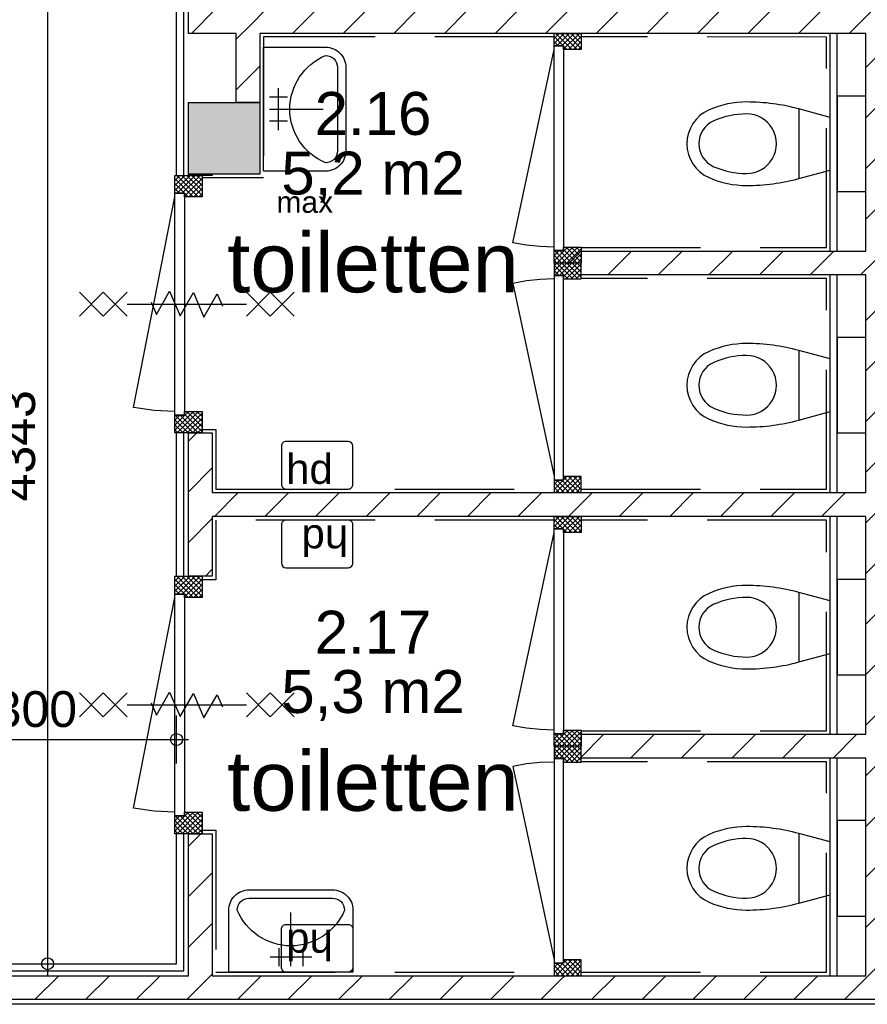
# Model space of a CAD drawing. Header units: millimetres. Extents: x -532 to 413144, y -532 to 654275.
# Tile 139 of 210: x 35103 to 38656, y 16130 to 20258. Entities that reach past the tile are written whole.
import ezdxf
from ezdxf.enums import TextEntityAlignment as Align

# ---------------------------------------------------------------- set-up
doc = ezdxf.new("R2010")
doc.units = ezdxf.units.MM
doc.header["$LTSCALE"] = 100
doc.linetypes.add('DASHED', pattern=[0.75, 0.5, -0.25])
for name, color, linetype in [('00---0--FM-RUIMTENR', 7, 'Continuous'), ('00---0--FM-TEKST', 7, 'Continuous'), ('A--M1A--MAATVOERING--RESTO & KEUKEN', 12, 'Continuous'), ('A-0220-WAND-BI', 7, 'Continuous'), ('A-0220-WAND-BI-ARC', 254, 'Continuous'), ('A-0280-SKELET', 254, 'Continuous'), ('A-0600-INSTALL-E', 7, 'Continuous'), ('A-0740-INRICHTING-SANITAIR', 7, 'Continuous'), ('BL281---_KOLOM', 3, 'Continuous'), ('BL31----_BRAND_SYM', 1, 'Continuous'), ('BL323---_BIDEUR', 1, 'Continuous'), ('BL40----_AFWERKING', 1, 'Continuous')]:
    doc.layers.add(name, color=color, linetype=linetype)
doc.styles.add('FM_TEKST', font='arial.ttf')
doc.styles.add('PAScad_tekst', font='arial.ttf')
doc.styles.add('PASviewer', font='arial.ttf')
doc.styles.add('romans', font='romans.shx')
doc.dimstyles.new('romans', dxfattribs={"dimtxt": 1, "dimasz": 1, "dimexe": 0.5, "dimexo": 0.5, "dimgap": 1, "dimtad": 1, "dimdec": 0, "dimtxsty": 'romans', "dimblk": 'gbb_tod', "dimcen": 0, "dimse1": 1, "dimse2": 1, "dimclrd": 1, "dimclre": 1, "dimclrt": 2, "dimadec": 0, "dimazin": 0, "dimtfac": 1, "dimtdec": 0, "dimtmove": 2, "dimatfit": 2, "dimldrblk": 'gbb_tod', "dimfxl": 1, "dimarcsym": 0})
pattern_1 = [(45, (-281611.93, 347010.56), (106.06602, -106.066017), [])]

# ---------------------------------------------------------------- blocks, each defined once
blk = doc.blocks.new('FM_RM3')
at = {"style": 'FM_TEKST'}
blk.add_attdef('RUIMTENR', text='', height=180, dxfattribs=at).set_placement((0, 0), align=Align.MIDDLE)
for tag, p, flags in [('BEDRIJFSORGAAN', (-720, -510), 1), ('RUIMTESOORT', (-725, -800), 1), ('GEBRUIK', (-760, -1095), 1), ('OPPERVLAKTE', (-755, -1380), 9), ('VLOEROPP', (-775, -1650), 9), ('OMTREK', (-760, -1935), 9), ('HANDLE', (-770, -2250), 9), ('VLRHANDLE', (-775, -2515), 9), ('HANDLEBLOK', (-770, -2805), 9)]:
    blk.add_attdef(tag, p, '', height=200, dxfattribs=dict(flags=flags))
blk = doc.blocks.new('gbb_tod')
at = {"color": 0}
for p, q in [((0, -2), (0, 2)), ((-1, 0), (1, 0))]:
    blk.add_line(p, q, dxfattribs=at)
blk.add_circle((0, 0), 0.5, dxfattribs=at)
blk = doc.blocks.new('*D649')
at = {"layer": 'A--M1A--MAATVOERING--RESTO & KEUKEN', "lineweight": -2, "transparency": 16777216}
blk.add_line((35219.6, 20593), (35219.6, 16350), dxfattribs=at)
at = {"layer": 'Defpoints', "color": 0, "transparency": 16777216}
for p in [(35219.6, 20643), (35219.6, 16300), (35219.6, 16300)]:
    blk.add_point(p, dxfattribs=at)
at = {"layer": 'A--M1A--MAATVOERING--RESTO & KEUKEN', "lineweight": -2, "transparency": 16777216, "xscale": 50, "yscale": 50, "zscale": 50}
for p, rotation in [((35219.6, 20643), 90), ((35219.6, 16300), 270)]:
    blk.add_blockref('gbb_tod', p, dxfattribs=dict(at, rotation=rotation))
at = {"layer": 'A--M1A--MAATVOERING--RESTO & KEUKEN', "transparency": 16777216, "insert": (35093, 18471.5), "char_height": 150, "attachment_point": 5, "rotation": 90, "style": 'PAScad_tekst'}
blk.add_mtext('4343', dxfattribs=at)
blk = doc.blocks.new('*D651')
at = {"layer": 'A--M1A--MAATVOERING--RESTO & KEUKEN', "lineweight": -2, "transparency": 16777216}
blk.add_line((34510, 17240), (35710, 17240), dxfattribs=at)
at = {"layer": 'Defpoints', "color": 0, "transparency": 16777216}
for p in [(34460, 17240), (35760, 17240), (35760, 17240)]:
    blk.add_point(p, dxfattribs=at)
at = {"layer": 'A--M1A--MAATVOERING--RESTO & KEUKEN', "lineweight": -2, "transparency": 16777216, "xscale": 50, "yscale": 50, "zscale": 50, "rotation": 180}
blk.add_blockref('gbb_tod', (34460, 17240), dxfattribs=at)
at = {"layer": 'A--M1A--MAATVOERING--RESTO & KEUKEN', "lineweight": -2, "transparency": 16777216, "xscale": 50, "yscale": 50, "zscale": 50}
blk.add_blockref('gbb_tod', (35760, 17240), dxfattribs=at)
at = {"layer": 'A--M1A--MAATVOERING--RESTO & KEUKEN', "transparency": 16777216, "insert": (35110, 17366.6), "char_height": 150, "attachment_point": 5, "style": 'PAScad_tekst'}
blk.add_mtext('1300', dxfattribs=at)

msp = doc.modelspace()

# ---------------------------------------------------------------- hatches: boundary and pattern name
at = {"layer": 'A-0220-WAND-BI'}
h = msp.add_hatch(dxfattribs=at)
h.set_pattern_fill('ARKEY_AU__100P_13', color=256, angle=-90, style=0, pattern_type=0)
h.set_pattern_definition(pattern_1)
h.paths.add_polyline_path([(35910, 20300), (35810, 20200), (35810, 20825), (35910, 20925)], flags=0)
h = msp.add_hatch(dxfattribs=at)
h.set_pattern_fill('ARKEY_AU__100P_13', color=256, angle=-90, style=0, pattern_type=0)
h.set_pattern_definition(pattern_1)
h.paths.add_polyline_path([(35910, 20300), (35810, 20200), (35810, 20825), (35910, 20925)], flags=0)
h = msp.add_hatch(dxfattribs=at)
h.set_pattern_fill('ARKEY_AU__100P_13', color=256, angle=-90, style=0, pattern_type=0)
h.set_pattern_definition(pattern_1)
h.paths.add_polyline_path([(36060, 20300), (36060, 20250), (36010, 20200), (35810, 20200), (35910, 20300)], flags=0)
h = msp.add_hatch(dxfattribs=at)
h.set_pattern_fill('ARKEY_AU__100P_13', color=256, angle=-90, style=0, pattern_type=0)
h.set_pattern_definition(pattern_1)
h.paths.add_polyline_path([(37400, 20300), (37400, 20250), (37350, 20200), (36110, 20200), (36060, 20250), (36060, 20300)], flags=0)
h = msp.add_hatch(dxfattribs=at)
h.set_pattern_fill('ARKEY_AU__100P_13', color=256, angle=-90, style=0, pattern_type=0)
h.set_pattern_definition(pattern_1)
h.paths.add_polyline_path([(38700, 20300), (38700, 20250), (38650, 20200), (37450, 20200), (37400, 20250), (37400, 20300)], flags=0)
h = msp.add_hatch(dxfattribs=at)
h.set_pattern_fill('ARKEY_AU__100P_13', color=256, angle=-90, style=0, pattern_type=0)
h.set_pattern_definition(pattern_1)
h.paths.add_polyline_path([(36010, 20200), (36060, 20250), (36110, 20200), (36110, 19910), (36010, 19910)], flags=0)
h = msp.add_hatch(dxfattribs=at)
h.set_pattern_fill('ARKEY_AU__100P_13', color=256, angle=-90, style=0, pattern_type=0)
h.set_pattern_definition(pattern_1)
h.paths.add_polyline_path([(38750, 19237.5), (38700, 19237.5), (38650, 19287.5), (38650, 20200), (38700, 20250), (38750, 20200)], flags=0)
h = msp.add_hatch(dxfattribs=at)
h.set_pattern_fill('ARKEY_AU__100P_13', color=256, angle=-90, style=0, pattern_type=0)
h.set_pattern_definition(pattern_1)
h.paths.add_polyline_path([(35810, 19610), (35910, 19610), (35910, 19605), (35810, 19605)], flags=0)
h = msp.add_hatch(dxfattribs=at)
h.set_pattern_fill('ARKEY_AU__100P_13', color=256, angle=-90, style=0, pattern_type=0)
h.set_pattern_definition(pattern_1)
h.paths.add_polyline_path([(38650, 19287.5), (38700, 19237.5), (38650, 19187.5), (37450, 19187.5), (37400, 19237.5), (37450, 19287.5)], flags=0)
h = msp.add_hatch(dxfattribs=at)
h.set_pattern_fill('ARKEY_AU__100P_13', color=256, angle=-90, style=0, pattern_type=0)
h.set_pattern_definition(pattern_1)
h.paths.add_polyline_path([(38750, 18225), (38700, 18225), (38650, 18275), (38650, 19187.5), (38700, 19237.5), (38750, 19237.5)], flags=0)
h = msp.add_hatch(dxfattribs=at)
h.set_pattern_fill('ARKEY_AU__100P_13', color=256, angle=-90, style=0, pattern_type=0)
h.set_pattern_definition(pattern_1)
h.paths.add_polyline_path([(35810, 18525), (35910, 18525), (35910, 18275), (35860, 18225), (35810, 18225)], flags=0)
h = msp.add_hatch(dxfattribs=at)
h.set_pattern_fill('ARKEY_AU__100P_13', color=256, angle=-90, style=0, pattern_type=0)
h.set_pattern_definition(pattern_1)
h.paths.add_polyline_path([(37350, 18275), (37400, 18225), (37350, 18175), (35910, 18175), (35860, 18225), (35910, 18275)], flags=0)
h = msp.add_hatch(dxfattribs=at)
h.set_pattern_fill('ARKEY_AU__100P_13', color=256, angle=-90, style=0, pattern_type=0)
h.set_pattern_definition(pattern_1)
h.paths.add_polyline_path([(38650, 18275), (38700, 18225), (38650, 18175), (37450, 18175), (37400, 18225), (37450, 18275)], flags=0)
h = msp.add_hatch(dxfattribs=at)
h.set_pattern_fill('ARKEY_AU__100P_13', color=256, angle=-90, style=0, pattern_type=0)
h.set_pattern_definition(pattern_1)
h.paths.add_polyline_path([(35810, 18225), (35860, 18225), (35910, 18175), (35910, 17925), (35810, 17925)], flags=0)
h = msp.add_hatch(dxfattribs=at)
h.set_pattern_fill('ARKEY_AU__100P_13', color=256, angle=-90, style=0, pattern_type=0)
h.set_pattern_definition(pattern_1)
h.paths.add_polyline_path([(37350, 18175), (37400, 18225), (37450, 18175)], flags=0)
h = msp.add_hatch(dxfattribs=at)
h.set_pattern_fill('ARKEY_AU__100P_13', color=256, angle=-90, style=0, pattern_type=0)
h.set_pattern_definition(pattern_1)
h.paths.add_polyline_path([(38750, 17212.5), (38700, 17212.5), (38650, 17262.5), (38650, 18175), (38700, 18225), (38750, 18225)], flags=0)
h = msp.add_hatch(dxfattribs=at)
h.set_pattern_fill('ARKEY_AU__100P_13', color=256, angle=-90, style=0, pattern_type=0)
h.set_pattern_definition(pattern_1)
h.paths.add_polyline_path([(38650, 17262.5), (38700, 17212.5), (38650, 17162.5), (37450, 17162.5), (37400, 17212.5), (37450, 17262.5)], flags=0)
h = msp.add_hatch(dxfattribs=at)
h.set_pattern_fill('ARKEY_AU__100P_13', color=256, angle=-90, style=0, pattern_type=0)
h.set_pattern_definition(pattern_1)
h.paths.add_polyline_path([(38750, 16150), (38650, 16250), (38650, 17162.5), (38700, 17212.5), (38750, 17212.5)], flags=0)
h = msp.add_hatch(dxfattribs=at)
h.set_pattern_fill('ARKEY_AU__100P_13', color=256, angle=-90, style=0, pattern_type=0)
h.set_pattern_definition(pattern_1)
h.paths.add_polyline_path([(35810, 16845), (35910, 16845), (35910, 16250), (35860, 16200), (35810, 16250)], flags=0)
h = msp.add_hatch(dxfattribs=at)
h.set_pattern_fill('ARKEY_AU__100P_13', color=256, angle=-90, style=0, pattern_type=0)
h.set_pattern_definition(pattern_1)
h.paths.add_polyline_path([(33960, 16149.96875), (33960, 16249.96875), (35810, 16250), (35860, 16200), (35860, 16150)], flags=0)
h = msp.add_hatch(dxfattribs=at)
h.set_pattern_fill('ARKEY_AU__100P_13', color=256, angle=-90, style=0, pattern_type=0)
h.set_pattern_definition(pattern_1)
h.paths.add_polyline_path([(35860, 16150), (35860, 16200), (35910, 16250), (37350, 16250), (37400, 16200), (37400, 16150)], flags=0)
h = msp.add_hatch(dxfattribs=at)
h.set_pattern_fill('ARKEY_AU__100P_13', color=256, angle=-90, style=0, pattern_type=0)
h.set_pattern_definition(pattern_1)
h.paths.add_polyline_path([(37350, 16250), (37450, 16250), (37400, 16200)], flags=0)
h = msp.add_hatch(dxfattribs=at)
h.set_pattern_fill('ARKEY_AU__100P_13', color=256, angle=-90, style=0, pattern_type=0)
h.set_pattern_definition(pattern_1)
h.paths.add_polyline_path([(37400, 16150), (37400, 16200), (37450, 16250), (38650, 16250), (38750, 16150)], flags=0)
at = {"layer": 'A-0220-WAND-BI-ARC'}
h = msp.add_hatch(dxfattribs=at)
h.set_pattern_fill('ARKEY_AU__100P_13', color=256, angle=-90, style=0, pattern_type=0)
h.set_pattern_definition(pattern_1)
h.paths.add_polyline_path([(37350, 20200), (37400, 20250), (37450, 20200)], flags=0)
h = msp.add_hatch(dxfattribs=at)
h.set_pattern_fill('ARKEY_AU__100P_13', color=256, angle=-90, style=0, pattern_type=0)
h.set_pattern_definition(pattern_1)
h.paths.add_polyline_path([(37350, 18275), (37450, 18275), (37400, 18225)], flags=0)
at = {"layer": 'A-0280-SKELET'}
msp.add_hatch(color=256, dxfattribs=at).paths.add_polyline_path([(35810, 19610), (35810, 19910), (36110, 19910), (36110, 19610)], flags=0)
msp.add_hatch(color=256, dxfattribs=at).paths.add_polyline_path([(35810, 19610), (35810, 19910), (36110, 19910), (36110, 19610)], flags=0)

# ---------------------------------------------------------------- linework, layer by layer
at = {"layer": 'A-0220-WAND-BI', "ltscale": 10}
for points in [[(35810, 20200), (35810, 20825)], [(35810, 20200), (35810, 20825)], [(36010, 20200), (35810, 20200)], [(36010, 19910), (36010, 20200)], [(37350, 20200), (36110, 20200)], [(36110, 20200), (36110, 19910)], [(37450, 20200), (37350, 20200)], [(38650, 20200), (37450, 20200)], [(38500, 19287.5), (38500, 20200)], [(38530, 19287.5), (38530, 20200)], [(38650, 19287.5), (38650, 20200)], [(36110, 19910), (36010, 19910)], [(35810, 19605), (35810, 19610)], [(35810, 19610), (35910, 19610)], [(35910, 19610), (35910, 19605)], [(35910, 19605), (35810, 19605)], [(37450, 19287.5), (38650, 19287.5)], [(38650, 19187.5), (37450, 19187.5)], [(38500, 18275), (38500, 19187.5)], [(38530, 18275), (38530, 19187.5)], [(38650, 18275), (38650, 19187.5)], [(35810, 18225), (35810, 18525)], [(35810, 18525), (35910, 18525)], [(35910, 18525), (35910, 18275)], [(35910, 18275), (37350, 18275)], [(37350, 18275), (37450, 18275)], [(37450, 18275), (38650, 18275)], [(35810, 17925), (35810, 18225)], [(35910, 18175), (35910, 17925)], [(37350, 18175), (35910, 18175)], [(37450, 18175), (37350, 18175)], [(38650, 18175), (37450, 18175)], [(38500, 17260.78125), (38500, 18175)], [(38530, 17260.78125), (38530, 18175)], [(38650, 17262.5), (38650, 18175)], [(35910, 17925), (35810, 17925)], [(37450, 17262.5), (38650, 17262.5)], [(38650, 17162.5), (37450, 17162.5)], [(38500, 16250.03125), (38500, 17160.78125)], [(38530, 16250.03125), (38530, 17160.78125)], [(38650, 16250), (38650, 17162.5)], [(35810, 16250), (35810, 16845)], [(35810, 16845), (35910, 16845)], [(35910, 16845), (35910, 16250)], [(33960, 16249.96875), (35810, 16250)], [(35910, 16250), (37350, 16250)], [(37350, 16250), (37450, 16250)], [(37450, 16250), (38650, 16250)], [(35860, 16150), (33960, 16149.96875)], [(37400, 16150), (35860, 16150)], [(38750, 16150), (37400, 16150)]]:
    msp.add_lwpolyline(points, dxfattribs=at)
at = {"layer": 'A-0220-WAND-BI'}
for p in [(37350, 20200), (37450, 20200), (37350, 18275), (37450, 18275), (37350, 18175), (37450, 18175), (37350, 16250), (37450, 16250)]:
    msp.add_point(p, dxfattribs=at)
at = {"layer": 'A-0600-INSTALL-E', "ltscale": 10}
for points in [[(36199.59375, 18309.9375, 0.4142135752), (36219.53125, 18289.9375), (36479.5625, 18289.9375, 0.4142135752), (36499.5625, 18309.9375), (36499.53125, 18469.96875, 0.4142135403), (36479.5625, 18489.9375), (36219.53125, 18489.9375, 0.4142135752), (36199.53125, 18469.9375)], [(36499.53125, 18140.03125, 0.4142135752), (36479.59375, 18160.03125), (36219.5625, 18160, 0.4142135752), (36199.5625, 18140), (36199.625, 17979.96875, 0.4142135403), (36219.59375, 17960), (36479.625, 17960.03125, 0.4142135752), (36499.625, 17980.03125)], [(36199.59375, 16445, -0.4142135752), (36219.53125, 16465), (36479.5625, 16465, -0.4142135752), (36499.5625, 16445), (36499.53125, 16284.96875, -0.4142135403), (36479.5625, 16265), (36219.53125, 16265, -0.4142135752), (36199.53125, 16285)]]:
    msp.add_lwpolyline(points, format="xyb", close=True, dxfattribs=at)
at = {"layer": 'A-0740-INRICHTING-SANITAIR', "ltscale": 10}
for points in [[(36385.03125, 19622.46875), (36125.03125, 19622.46875), (36125.03125, 20142.46875), (36385.03125, 20142.46875, -0.4142135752), (36470.03125, 20057.46875), (36470.03125, 19707.46875, -0.4142135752), (36385.03125, 19622.46875)], [(38369.8125, 19883.21875), (38369.8125, 19591.71875), (38500, 19626.96875), (38500, 19847.96875), (38369.8125, 19883.21875, 0.0662052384), (38150, 19912.46875, 0.1040668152), (37992.53125, 19879.3125, 0.6523307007), (37992.53125, 19595.625, 0.1040664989), (38150, 19562.46875, 0.0662052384), (38369.8125, 19591.71875)], [(38150, 19612.46875, 1.0000000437), (38150, 19862.46875), (38150, 19862.46875, 0.1040688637), (38012.6875, 19833.5625, 0.6523209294), (38012.6875, 19641.375), (38012.6875, 19641.375, 0.1040666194), (38150, 19612.46875)], [(38369.8125, 18870.71875), (38369.8125, 18579.21875), (38500, 18614.46875), (38500, 18835.46875), (38369.8125, 18870.71875, 0.0662052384), (38150, 18899.96875, 0.1040668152), (37992.53125, 18866.8125, 0.6523307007), (37992.53125, 18583.125, 0.1040664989), (38150, 18549.96875, 0.0662052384), (38369.8125, 18579.21875)], [(38150, 18599.96875, 1.0000000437), (38150, 18849.96875), (38150, 18849.96875, 0.1040688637), (38012.6875, 18821.0625, 0.6523209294), (38012.6875, 18628.875), (38012.6875, 18628.875, 0.1040666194), (38150, 18599.96875)], [(38369.8125, 17856.5), (38369.8125, 17565), (38500, 17600.25), (38500, 17821.25), (38369.8125, 17856.5, 0.0662052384), (38150, 17885.75, 0.1040668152), (37992.53125, 17852.59375, 0.6523307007), (37992.53125, 17568.90625, 0.1040664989), (38150, 17535.75, 0.0662052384), (38369.8125, 17565)], [(38150, 17585.75, 1.0000000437), (38150, 17835.75), (38150, 17835.75, 0.1040688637), (38012.6875, 17806.84375, 0.6523209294), (38012.6875, 17614.65625), (38012.6875, 17614.65625, 0.1040666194), (38150, 17585.75)], [(38369.8125, 16845.75), (38369.8125, 16554.25), (38500, 16589.5), (38500, 16810.5), (38369.8125, 16845.75, 0.0662052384), (38150, 16875, 0.1040668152), (37992.53125, 16841.84375, 0.6523307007), (37992.53125, 16558.15625, 0.1040664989), (38150, 16525, 0.0662052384), (38369.8125, 16554.25)], [(38150, 16575, 1.0000000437), (38150, 16825), (38150, 16825, 0.1040688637), (38012.6875, 16796.09375, 0.6523209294), (38012.6875, 16603.90625), (38012.6875, 16603.90625, 0.1040666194), (38150, 16575)], [(36499.5625, 16524.96875), (36499.5625, 16264.96875), (35979.5625, 16264.96875), (35979.5625, 16524.96875, -0.4142135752), (36064.5625, 16609.96875), (36414.5625, 16609.96875, -0.4142135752), (36499.5625, 16524.96875)]]:
    msp.add_lwpolyline(points, format="xyb", dxfattribs=at)
for points in [[(36435.03125, 19882.46875), (36435.03125, 19707.46875, -0.4142135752), (36385.03125, 19657.46875), (36385.03125, 19657.46875), (36385.03125, 19657.46875, -0.6666666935), (36385.03125, 20107.46875), (36385.03125, 20107.46875), (36385.03125, 20107.46875, -0.4142135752), (36435.03125, 20057.46875)], [(36239.5625, 16574.96875), (36414.5625, 16574.96875, -0.4142135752), (36464.5625, 16524.96875), (36464.5625, 16524.96875), (36464.5625, 16524.96875, -0.6666666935), (36014.5625, 16524.96875), (36014.5625, 16524.96875), (36014.5625, 16524.96875, -0.4142135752), (36064.5625, 16574.96875)]]:
    msp.add_lwpolyline(points, format="xyb", close=True, dxfattribs=at)
for points in [[(36187.53125, 19794.96875), (36187.53125, 19969.96875)], [(36187.53125, 19794.96875), (36187.53125, 19969.96875)], [(36225.03125, 19932.46875), (36150.03125, 19932.46875)], [(36225.03125, 19932.46875), (36150.03125, 19932.46875)], [(36150.03125, 19882.46875), (36375.03125, 19882.46875)], [(36150.03125, 19882.46875), (36375.03125, 19882.46875)], [(36225.03125, 19832.46875), (36150.03125, 19832.46875)], [(36225.03125, 19832.46875), (36150.03125, 19832.46875)], [(36239.5625, 16289.96875), (36239.5625, 16514.96875)], [(36239.5625, 16289.96875), (36239.5625, 16514.96875)], [(36189.5625, 16364.96875), (36189.5625, 16289.96875)], [(36189.5625, 16364.96875), (36189.5625, 16289.96875)], [(36289.5625, 16364.96875), (36289.5625, 16289.96875)], [(36289.5625, 16364.96875), (36289.5625, 16289.96875)], [(36327.0625, 16327.46875), (36152.0625, 16327.46875)], [(36327.0625, 16327.46875), (36152.0625, 16327.46875)]]:
    msp.add_lwpolyline(points, dxfattribs=at)
at = {"layer": 'A-0740-INRICHTING-SANITAIR', "linetype": 'DASHED', "ltscale": 10}
for points in [[(38530, 19537.46875), (38650, 19537.46875), (38650, 19937.46875), (38530, 19937.46875)], [(38530, 18524.96875), (38650, 18524.96875), (38650, 18924.96875), (38530, 18924.96875)], [(38530, 17510.75), (38650, 17510.75), (38650, 17910.75), (38530, 17910.75)], [(38530, 16500), (38650, 16500), (38650, 16900), (38530, 16900)]]:
    msp.add_lwpolyline(points, close=True, dxfattribs=at)
at = {"layer": 'BL281---_KOLOM', "ltscale": 10}
msp.add_lwpolyline([(35810, 19610), (35810, 19910), (36110, 19910), (36110, 19610)], close=True, dxfattribs=at)
at = {"layer": 'BL31----_BRAND_SYM', "ltscale": 10}
for points in [[(35353, 19115), (35453, 19015)], [(35453, 19115), (35353, 19015)], [(35453, 19115), (35553, 19015)], [(35553, 19115), (35453, 19015)], [(35653.21875, 19073.3125), (35675.40625, 19022), (35730.875, 19119.09375), (35775.25, 19016.46875), (35830.75, 19113.53125), (35875.125, 19010.90625), (35930.59375, 19108), (35952.78125, 19056.6875)], [(36053, 19115), (36153, 19015)], [(36153, 19115), (36053, 19015)], [(36153, 19115), (36253, 19015)], [(36253, 19115), (36153, 19015)], [(35553, 19065), (36053, 19065)], [(35353, 17435), (35453, 17335)], [(35453, 17435), (35353, 17335)], [(35453, 17435), (35553, 17335)], [(35553, 17435), (35453, 17335)], [(35653.21875, 17393.3125), (35675.40625, 17342), (35730.875, 17439.09375), (35775.25, 17336.46875), (35830.75, 17433.53125), (35875.125, 17330.90625), (35930.59375, 17428), (35952.78125, 17376.6875)], [(36053, 17435), (36153, 17335)], [(36153, 17435), (36053, 17335)], [(36153, 17435), (36253, 17335)], [(36253, 17435), (36153, 17335)], [(35553, 17385), (36053, 17385)]]:
    msp.add_lwpolyline(points, dxfattribs=at)
at = {"layer": 'BL323---_BIDEUR'}
for p, q in [((37364.21875, 20200), (37343, 20178.78125)), ((37385.40625, 20200), (37343, 20157.59375)), ((37381.71875, 20148), (37343, 20186.71875)), ((37417.9375, 20133), (37350.9375, 20200)), ((37406.625, 20200), (37354.625, 20148)), ((37439.15625, 20133), (37372.15625, 20200)), ((37427.84375, 20200), (37375.84375, 20148)), ((37449.0625, 20200), (37383, 20133.9375)), ((37457, 20136.34375), (37393.375, 20200)), ((37457, 20186.71875), (37403.28125, 20133)), ((37457, 20157.5625), (37414.59375, 20200)), ((37457, 20178.78125), (37435.78125, 20200)), ((37360.5, 20148), (37343, 20165.5)), ((37396.71875, 20133), (37383, 20146.71875)), ((37457, 20165.53125), (37424.5, 20133)), ((37457, 20144.3125), (37445.6875, 20133)), ((35774.21875, 19605), (35753, 19583.78125)), ((35795.4375, 19605), (35753, 19562.5625)), ((35816.65625, 19605), (35753, 19541.34375)), ((35829.71875, 19515), (35753, 19591.71875)), ((35808.5, 19515), (35753, 19570.5)), ((35850.9375, 19515), (35760.9375, 19605)), ((35837.875, 19605), (35762.84375, 19530)), ((35867, 19520.125), (35782.125, 19605)), ((35859.09375, 19605), (35784.0625, 19530)), ((35867, 19591.71875), (35793, 19517.71875)), ((35867, 19541.375), (35803.34375, 19605)), ((35867, 19570.5), (35811.5, 19515)), ((35867, 19562.59375), (35824.5625, 19605)), ((35867, 19583.78125), (35845.78125, 19605)), ((35772.3125, 19530), (35753, 19549.3125)), ((35867, 19549.28125), (35832.71875, 19515)), ((35867, 19528.0625), (35853.9375, 19515)), ((37400.40625, 19304.5), (37343, 19247.09375)), ((37364.21875, 19289.5), (37343, 19268.3125)), ((37396.71875, 19237.5), (37344.71875, 19289.5)), ((37421.625, 19304.5), (37354.625, 19237.5)), ((37417.9375, 19237.5), (37365.9375, 19289.5)), ((37442.84375, 19304.5), (37375.84375, 19237.5)), ((37439.15625, 19237.5), (37383, 19293.65625)), ((37457, 19240.84375), (37393.34375, 19304.5)), ((37457, 19297.4375), (37397.03125, 19237.5)), ((37457, 19262.0625), (37414.5625, 19304.5)), ((37457, 19276.25), (37418.25, 19237.5)), ((37457, 19283.3125), (37435.78125, 19304.5)), ((37375.53125, 19237.5), (37343, 19270.03125)), ((37354.3125, 19237.5), (37343, 19248.8125)), ((37343, 19204.96875), (37375.53125, 19237.5)), ((37343, 19226.1875), (37354.3125, 19237.5)), ((37344.71875, 19185.5), (37396.75, 19237.5)), ((37354.625, 19237.5), (37421.65625, 19170.5)), ((37365.9375, 19185.5), (37417.9375, 19237.5)), ((37375.84375, 19237.5), (37442.875, 19170.5)), ((37383, 19181.34375), (37439.15625, 19237.5)), ((37397.0625, 19237.5), (37457, 19177.5625)), ((37418.28125, 19237.5), (37457, 19198.78125)), ((37457, 19255.03125), (37439.46875, 19237.5)), ((37439.5, 19237.5), (37457, 19220)), ((37343, 19227.90625), (37400.40625, 19170.5)), ((37343, 19206.71875), (37364.21875, 19185.5)), ((37393.375, 19170.5), (37457, 19234.125)), ((37414.59375, 19170.5), (37457, 19212.90625)), ((37435.8125, 19170.5), (37457, 19191.71875)), ((35810.40625, 18615), (35753, 18557.59375)), ((35831.625, 18615), (35753, 18536.375)), ((35774.21875, 18600), (35753, 18578.78125)), ((35808.5, 18525), (35753, 18580.53125)), ((35829.71875, 18525), (35754.71875, 18600)), ((35852.84375, 18615), (35762.84375, 18525)), ((35850.9375, 18525), (35775.9375, 18600)), ((35867, 18607.9375), (35784.0625, 18525)), ((35867, 18530.125), (35793, 18604.15625)), ((35867, 18551.375), (35803.34375, 18615)), ((35867, 18586.71875), (35805.28125, 18525)), ((35867, 18572.59375), (35824.5625, 18615)), ((35867, 18593.8125), (35845.78125, 18615)), ((35787.28125, 18525), (35753, 18559.3125)), ((35766.0625, 18525), (35753, 18538.09375)), ((35867, 18565.53125), (35826.46875, 18525)), ((35867, 18544.3125), (35847.6875, 18525)), ((37343, 18288.3125), (37381.71875, 18327)), ((37343, 18309.5), (37360.5, 18327)), ((37350.90625, 18275), (37417.90625, 18342)), ((37354.625, 18327), (37406.65625, 18275)), ((37372.125, 18275), (37439.125, 18342)), ((37375.84375, 18327), (37427.84375, 18275)), ((37383, 18328.28125), (37396.71875, 18342)), ((37383, 18341.0625), (37449.0625, 18275)), ((37393.34375, 18275), (37457, 18338.65625)), ((37403.28125, 18342), (37457, 18288.28125)), ((37424.5, 18342), (37457, 18309.5)), ((37445.71875, 18342), (37457, 18330.71875)), ((37343, 18317.4375), (37385.4375, 18275)), ((37343, 18296.21875), (37364.21875, 18275)), ((37414.5625, 18275), (37457, 18317.4375)), ((37435.78125, 18275), (37457, 18296.21875)), ((37364.21875, 18175), (37343, 18153.78125)), ((37385.4375, 18175), (37343, 18132.5625)), ((37381.71875, 18123), (37343, 18161.71875)), ((37417.9375, 18108), (37350.9375, 18175)), ((37406.65625, 18175), (37354.65625, 18123)), ((37439.15625, 18108), (37372.15625, 18175)), ((37427.875, 18175), (37375.875, 18123)), ((37449.09375, 18175), (37383, 18108.9375)), ((37457, 18111.375), (37393.34375, 18175)), ((37457, 18161.6875), (37403.28125, 18108)), ((37457, 18132.5625), (37414.5625, 18175)), ((37457, 18153.78125), (37435.78125, 18175)), ((37360.5, 18123), (37343, 18140.5)), ((37396.71875, 18108), (37383, 18121.71875)), ((37457, 18140.5), (37424.5, 18108)), ((37457, 18119.28125), (37445.71875, 18108)), ((35774.21875, 17925), (35753, 17903.78125)), ((35795.4375, 17925), (35753, 17882.5625)), ((35816.65625, 17925), (35753, 17861.34375)), ((35850.9375, 17835), (35760.9375, 17925)), ((35837.875, 17925), (35762.84375, 17850)), ((35867, 17840.125), (35782.125, 17925)), ((35859.09375, 17925), (35784.0625, 17850)), ((35867, 17861.375), (35803.34375, 17925)), ((35867, 17882.59375), (35824.5625, 17925)), ((35867, 17903.78125), (35845.78125, 17925)), ((35829.71875, 17835), (35753, 17911.71875)), ((35808.5, 17835), (35753, 17890.5)), ((35867, 17911.71875), (35793, 17837.71875)), ((35867, 17890.5), (35811.5, 17835)), ((35772.3125, 17850), (35753, 17869.3125)), ((35867, 17869.28125), (35832.71875, 17835)), ((35867, 17848.0625), (35853.9375, 17835)), ((37400.4375, 17279.5), (37343, 17222.0625)), ((37364.21875, 17264.5), (37343, 17243.28125)), ((37396.71875, 17212.5), (37344.71875, 17264.5)), ((37421.625, 17279.5), (37354.625, 17212.5)), ((37417.9375, 17212.5), (37365.9375, 17264.5)), ((37442.84375, 17279.5), (37375.84375, 17212.5)), ((37439.15625, 17212.5), (37383, 17268.65625)), ((37457, 17215.875), (37393.375, 17279.5)), ((37457, 17272.4375), (37397.0625, 17212.5)), ((37457, 17237.0625), (37414.5625, 17279.5)), ((37457, 17258.28125), (37435.78125, 17279.5)), ((37375.5, 17212.5), (37343, 17245)), ((37354.3125, 17212.46875), (37343, 17223.78125)), ((37343, 17180), (37375.5, 17212.5)), ((37343, 17201.1875), (37354.3125, 17212.5)), ((37344.71875, 17160.5), (37396.71875, 17212.5)), ((37354.625, 17212.53125), (37421.65625, 17145.5)), ((37365.9375, 17160.5), (37417.9375, 17212.5)), ((37375.84375, 17212.5), (37442.84375, 17145.5)), ((37383, 17156.34375), (37439.15625, 17212.5)), ((37397.0625, 17212.5), (37457, 17152.5625)), ((37457, 17251.21875), (37418.28125, 17212.5)), ((37418.28125, 17212.5), (37457, 17173.78125)), ((37457, 17230), (37439.5, 17212.5)), ((37439.5, 17212.5), (37457, 17195)), ((37343, 17202.9375), (37400.4375, 17145.5)), ((37343, 17181.71875), (37364.21875, 17160.5)), ((37393.34375, 17145.5), (37457, 17209.15625)), ((37414.5625, 17145.5), (37457, 17187.9375)), ((37435.78125, 17145.5), (37457, 17166.71875)), ((35810.40625, 16935), (35753, 16877.59375)), ((35831.625, 16935), (35753, 16856.375)), ((35852.8125, 16935), (35762.84375, 16845)), ((35867, 16927.96875), (35784.0625, 16845)), ((35867, 16850.125), (35793, 16924.125)), ((35867, 16871.34375), (35803.375, 16935)), ((35867, 16892.5625), (35824.59375, 16935)), ((35867, 16913.78125), (35845.8125, 16935)), ((35774.1875, 16920), (35753, 16898.78125)), ((35808.5, 16845), (35753, 16900.53125)), ((35829.71875, 16845), (35754.71875, 16920)), ((35850.9375, 16845), (35775.9375, 16920)), ((35867, 16906.75), (35805.28125, 16845)), ((35867, 16885.53125), (35826.46875, 16845)), ((35787.28125, 16845), (35753, 16879.3125)), ((35766.0625, 16845), (35753, 16858.09375)), ((35867, 16864.3125), (35847.6875, 16845)), ((37350.9375, 16250), (37417.9375, 16317)), ((37372.15625, 16250), (37439.15625, 16317)), ((37383, 16303.28125), (37396.71875, 16317)), ((37383, 16316.09375), (37449.0625, 16250)), ((37393.375, 16250), (37457, 16313.625)), ((37403.28125, 16317), (37457, 16263.28125)), ((37424.5, 16317), (37457, 16284.46875)), ((37445.6875, 16317), (37457, 16305.6875)), ((37343, 16263.28125), (37381.71875, 16302)), ((37343, 16284.5), (37360.5, 16302)), ((37343, 16292.40625), (37385.40625, 16250)), ((37343, 16271.21875), (37364.21875, 16250)), ((37354.625, 16302), (37406.625, 16250)), ((37375.84375, 16302), (37427.84375, 16250)), ((37414.59375, 16250), (37457, 16292.4375)), ((37435.78125, 16250), (37457, 16271.21875))]:
    msp.add_line(p, q, dxfattribs=at)
at = {"layer": 'BL323---_BIDEUR', "ltscale": 10}
for points in [[(37343, 20200), (37457, 20200), (37457, 20133), (37383, 20133), (37383, 20148), (37343, 20148)], [(37343, 20148), (37383, 20148), (37383, 19289.5), (37343, 19289.5)], [(35753, 19605), (35867, 19605), (35867, 19515), (35793, 19515), (35793, 19530), (35753, 19530)], [(35753, 19530), (35793, 19530), (35793, 18600), (35753, 18600)], [(37343, 19289.5), (37383, 19289.5), (37383, 19304.5), (37457, 19304.5), (37457, 19237.5), (37343, 19237.5)], [(37343, 19185.5), (37383, 19185.5), (37383, 19170.5), (37457, 19170.5), (37457, 19237.5), (37343, 19237.5)], [(37343, 18327), (37383, 18327), (37383, 19185.5), (37343, 19185.5)], [(35753, 18600), (35793, 18600), (35793, 18615), (35867, 18615), (35867, 18525), (35753, 18525)], [(37343, 18275), (37457, 18275), (37457, 18342), (37383, 18342), (37383, 18327), (37343, 18327)], [(37343, 18175), (37457, 18175), (37457, 18108), (37383, 18108), (37383, 18123), (37343, 18123)], [(37343, 18123), (37383, 18123), (37383, 17264.5), (37343, 17264.5)], [(35753, 17925), (35867, 17925), (35867, 17835), (35793, 17835), (35793, 17850), (35753, 17850)], [(35753, 17850), (35793, 17850), (35793, 16920), (35753, 16920)], [(37343, 17264.5), (37383, 17264.5), (37383, 17279.5), (37457, 17279.5), (37457, 17212.5), (37343, 17212.5)], [(37343, 17160.5), (37383, 17160.5), (37383, 17145.5), (37457, 17145.5), (37457, 17212.5), (37343, 17212.5)], [(37343, 16302), (37383, 16302), (37383, 17160.5), (37343, 17160.5)], [(35753, 16920), (35793, 16920), (35793, 16935), (35867, 16935), (35867, 16845), (35753, 16845)], [(37343, 16250), (37457, 16250), (37457, 16317), (37383, 16317), (37383, 16302), (37343, 16302)]]:
    msp.add_lwpolyline(points, close=True, dxfattribs=at)
for points in [[(37457, 20200), (37457, 20133)], [(37343, 19304.5), (37284.96875, 19306.53125), (37227.1875, 19312.625), (37170, 19322.75), (37343, 20133)], [(35867, 19605), (35867, 19515)], [(35753, 18615), (35665.9375, 18619.21875), (35579.6875, 18631.84375), (35753, 19515)], [(37457, 19304.5), (37457, 19237.5)], [(37457, 19170.5), (37457, 19237.5)], [(37343, 19170.5), (37284.96875, 19168.46875), (37227.1875, 19162.375), (37170, 19152.25), (37343, 18342)], [(35867, 18615), (35867, 18525)], [(37457, 18275), (37457, 18342)], [(37457, 18175), (37457, 18108)], [(37343, 17279.5), (37284.96875, 17281.53125), (37227.1875, 17287.625), (37170, 17297.75), (37343, 18108)], [(35867, 17925), (35867, 17835)], [(35753, 16935), (35665.9375, 16939.21875), (35579.6875, 16951.84375), (35753, 17835)], [(37457, 17279.5), (37457, 17212.5)], [(37457, 17145.5), (37457, 17212.5)], [(37343, 17145.5), (37284.96875, 17143.46875), (37227.1875, 17137.375), (37170, 17127.25), (37343, 16317)], [(35867, 16935), (35867, 16845)], [(37457, 16250), (37457, 16317)]]:
    msp.add_lwpolyline(points, dxfattribs=at)
at = {"layer": 'BL40----_AFWERKING', "ltscale": 10}
for points in [[(35760, 19605), (35760, 20550), (35570, 20550), (35570, 20925)], [(35790, 19605), (35790, 20580), (35600, 20580), (35600, 20925)], [(35760, 17925), (35760, 18525)], [(35790, 17925), (35790, 18525)], [(33910, 16206.96875), (33910, 16299.96875), (35760, 16300), (35760, 16845)], [(33940, 16206.96875), (33940, 16269.96875), (35790, 16270), (35790, 16845)], [(38750, 16130), (33960, 16130)]]:
    msp.add_lwpolyline(points, dxfattribs=at)
at = {"layer": 'BL40----_AFWERKING', "linetype": 'DASHED', "ltscale": 10}
for points in [[(37343, 20185), (36125, 20185), (36125, 19595), (35867, 19595)], [(37457, 19302.5), (38485, 19302.4375), (38485, 20184.9375), (37457, 20185)], [(37457, 18290), (38485, 18289.9375), (38485, 19172.5), (37457, 19172.5)], [(35867, 18540), (35925, 18540), (35925.03125, 18289.90625), (37343, 18290)], [(37343, 18160), (35925.03125, 18160.03125), (35925, 17910), (35860, 17910)], [(37457, 17275.75), (38485, 17275.78125), (38485, 18160), (37457, 18160)], [(37457, 16265.03125), (38485, 16265.03125), (38485, 17145.78125), (37457, 17145.78125)], [(35867, 16860), (35925, 16860), (35925, 16265), (37343, 16265)]]:
    msp.add_lwpolyline(points, dxfattribs=at)

# ---------------------------------------------------------------- block references
at = {"layer": '00---0--FM-RUIMTENR', "color": 253}
ref = msp.add_blockref('FM_RM3', (36583.85519, 19864.48635), dxfattribs=at)
ref.add_attrib('RUIMTENR', '2.16', dxfattribs={"layer": '0', "height": 180, "style": 'PASviewer'}).set_placement((36583.85519, 19864.48635), align=Align.MIDDLE)
ref = msp.add_blockref('FM_RM3', (36583.85519, 17691.1922), dxfattribs=at)
ref.add_attrib('RUIMTENR', '2.17', dxfattribs={"layer": '0', "height": 180, "style": 'PASviewer'}).set_placement((36583.85519, 17691.1922), align=Align.MIDDLE)

# ---------------------------------------------------------------- texts
at = {"insert": (36179, 19446.625), "char_height": 90, "attachment_point": 7, "line_spacing_factor": 1.333333}
msp.add_mtext('{\\fARIAL|b0|i0|c12|p0;max}', dxfattribs=at)
at = {"layer": '00---0--FM-TEKST', "color": 253, "style": 'PASviewer'}
for s, p in [('5,2 m2', (36583.85519, 19614.48635)), ('5,3 m2', (36583.85519, 17441.1922))]:
    msp.add_text(s, height=180, dxfattribs=at).set_placement(p, align=Align.MIDDLE_CENTER)
at = {"layer": '00---0--FM-TEKST', "color": 253, "char_height": 250, "width": 250, "attachment_point": 2, "style": 'PAScad_tekst'}
for insert in [(36583.85519, 19364.48635), (36583.85519, 17191.1922)]:
    msp.add_mtext('toiletten', dxfattribs=dict(at, insert=insert))
at = {"layer": 'A-0600-INSTALL-E', "insert": (36219.5625, 18309.9375), "char_height": 126, "attachment_point": 7, "line_spacing_factor": 1.333333}
msp.add_mtext('{\\fARIAL|b0|i0|c12|p0;hd}', dxfattribs=at)
at = {"layer": 'A-0600-INSTALL-E', "char_height": 126, "line_spacing_factor": 1.333333}
for insert, attachment_point, rotation in [((36479.5625, 18140.03125), 7, 180.00596831), ((36219.5625, 16445), 9, 180)]:
    msp.add_mtext('{\\fARIAL|b0|i0|c12|p0;hd}', dxfattribs=dict(at, insert=insert, attachment_point=attachment_point, rotation=rotation))

# ---------------------------------------------------------------- dimensions: what is measured, and where the dimension line sits
at = {"layer": 'A--M1A--MAATVOERING--RESTO & KEUKEN'}
for base, p1, p2, angle, picture, middle in [((35219.64432, 16299.99087), (35219.62, 20643), (35219.64432, 16299.99087), 270, '*D649', (35093.00722, 18471.49544)), ((35760, 17240), (34460, 17240), (35760, 17240), 0, '*D651', (35110, 17366.63711))]:
    dim = msp.add_linear_dim(base=base, p1=p1, p2=p2, angle=angle, dimstyle='romans', override={"dimscale": 50, "dimtxt": 3, "dimtxsty": 'PAScad_tekst', "dimclrd": 256, "dimclre": 256, "dimclrt": 256}, dxfattribs=at)
    dim.commit()
    dim.dimension.update_dxf_attribs({"geometry": picture, "text_midpoint": middle})

doc.saveas('drawing.dxf')
